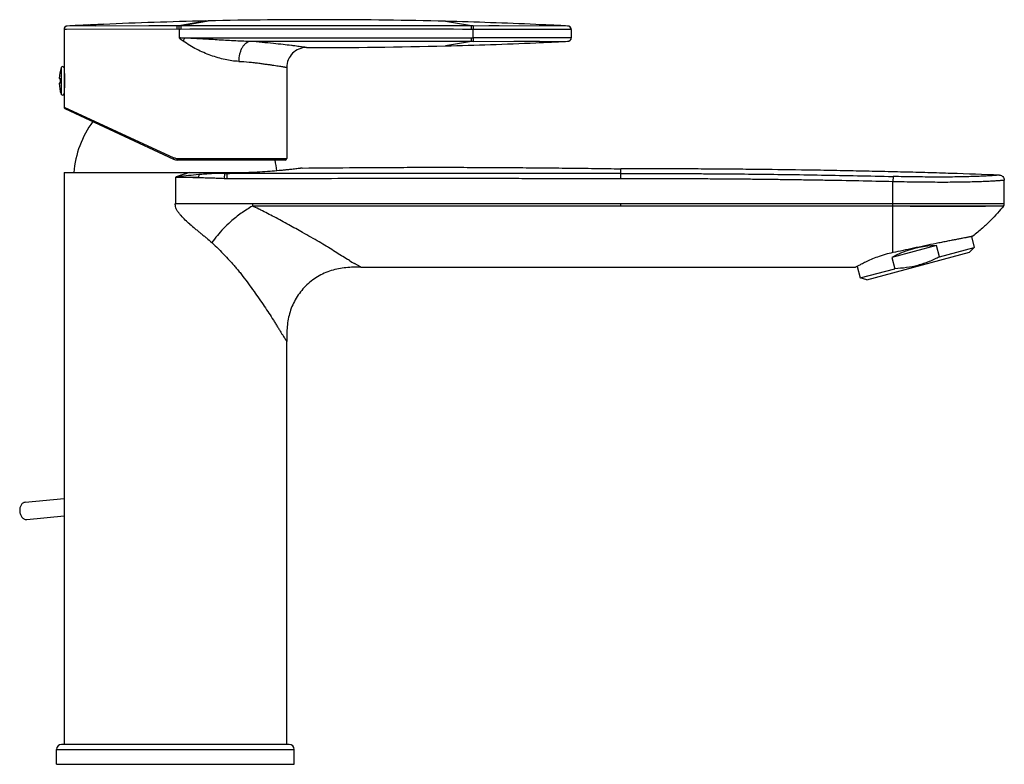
# Model space of a CAD drawing. Header units: millimetres. Extents: x 160 to 479, y 58 to 452.
# Tile 5 of 5: x 280 to 479, y 301 to 452. Entities that reach past the tile are written whole.
import ezdxf

# ---------------------------------------------------------------- set-up
doc = ezdxf.new("R2010")
doc.units = ezdxf.units.MM
doc.header["$LTSCALE"] = 30.734
doc.layers.get('0').update_dxf_attribs({"linetype": 'CONTINUOUS'})

msp = doc.modelspace()

# ---------------------------------------------------------------- linework, layer by layer
at = {"color": 9, "linetype": 'CONTINUOUS'}
for p, q in [((312.16, 449.79), (288.54, 449.76)), ((289.03, 449.76), (288.54, 449.76)), ((311.39, 450.48), (289.2, 450.45)), ((305.68, 450.47), (295, 450.46)), ((311.39, 450.48), (305.68, 450.47)), ((311.39, 450.48), (317.04, 451.48)), ((311.77, 450.48), (311.39, 450.48)), ((312.14, 450.48), (311.77, 450.48)), ((311.79, 449.79), (311.79, 448.06)), ((312.14, 450.48), (317.65, 451.49)), ((370.88, 450.48), (365.63, 451.4)), ((371.21, 450.48), (370.88, 450.48)), ((390.37, 450.45), (371.21, 450.48)), ((371.23, 448.06), (371.23, 449.78)), ((391.01, 449.76), (371.23, 449.78)), ((382.74, 449.76), (371.23, 449.78)), ((376.48, 450.47), (374.39, 450.47)), ((390.29, 450.45), (376.48, 450.47)), ((391.04, 449.76), (391.01, 449.76)), ((391.04, 448.09), (371.23, 448.06)), ((391.04, 448.09), (391.01, 448.09)), ((370.88, 447.36), (365.63, 446.44)), ((371.21, 447.36), (370.88, 447.36)), ((371.21, 447.36), (390.3, 447.39)), ((371.21, 447.36), (379.43, 447.38)), ((379.43, 447.38), (384.59, 447.38)), ((390.34, 447.39), (390.37, 447.39)), ((390.34, 447.39), (390.35, 447.39)), ((390.37, 447.39), (390.37, 447.39)), ((287.95, 442.07), (287.95, 436.7)), ((288.54, 434.07), (310.76, 423.84)), ((311.49, 423.68), (333.54, 423.68)), ((315.74, 419.85), (311.04, 419.84)), ((311.04, 419.84), (311.04, 414.57)), ((315.76, 420.43), (315.74, 419.85)), ((320.96, 420.66), (320.92, 419.67)), ((321.41, 420.66), (321.41, 419.66)), ((401.04, 419.66), (401.04, 421.61)), ((456.06, 420.06), (456.04, 419.06)), ((456.04, 414.08), (456.04, 419.06)), ((311.04, 414.57), (318.82, 414.57)), ((326.6, 414.57), (326.6, 414.08)), ((326.6, 414.57), (478.54, 414.57)), ((478.37, 414.08), (326.6, 414.08)), ((401.04, 414.08), (401.04, 414.57)), ((459.51, 414.08), (474.76, 414.08)), ((474.24, 414.57), (477.77, 414.57)), ((478.34, 414.08), (478.37, 414.08)), ((348.44, 401.78), (347.22, 402.48)), ((348.54, 401.73), (348.44, 401.78)), ((287.04, 304.29), (335.04, 304.29))]:
    msp.add_line(p, q, dxfattribs=at)
at = {"color": 7, "linetype": 'CONTINUOUS'}
for p, q in [((288.54, 449.76), (288.54, 434.07)), ((288.54, 449.76), (288.54, 449.76)), ((288.58, 449.98), (288.57, 449.97)), ((288.64, 450.12), (288.63, 450.1)), ((289.13, 450.45), (289.12, 450.44)), ((293.49, 450.66), (289.2, 450.45)), ((296.53, 450.8), (292.99, 450.64)), ((317.04, 451.48), (317.65, 451.49)), ((387.01, 450.62), (383.85, 450.76)), ((390.37, 450.45), (387.01, 450.62)), ((390.46, 450.44), (390.45, 450.45)), ((390.59, 450.41), (390.58, 450.41)), ((390.61, 450.4), (390.59, 450.41)), ((390.62, 450.4), (390.61, 450.4)), ((390.63, 450.39), (390.62, 450.4)), ((390.67, 450.37), (390.66, 450.38)), ((390.71, 450.35), (390.7, 450.36)), ((391.03, 449.83), (391.03, 449.85)), ((391.04, 449.78), (391.04, 449.79)), ((391.04, 449.77), (391.04, 449.79)), ((391.04, 449.76), (391.04, 449.78)), ((391.04, 449.76), (391.04, 449.77)), ((391.04, 449.76), (391.04, 448.09)), ((383.85, 447.08), (387.01, 447.22)), ((387.01, 447.22), (390.38, 447.39)), ((390.3, 447.39), (390.34, 447.39)), ((333.54, 442.11), (333.54, 423.68)), ((287.55, 439.88), (287.84, 439.88)), ((287.84, 438.89), (287.84, 439.88)), ((287.84, 438.88), (287.55, 438.88)), ((288.54, 437.1), (288.54, 437.06)), ((288.71, 433.8), (310.64, 423.57)), ((333.24, 423.38), (311.48, 423.38)), ((358.6, 421.91), (358.67, 421.91)), ((288.54, 420.83), (288.54, 305.29)), ((288.54, 420.83), (325.88, 420.83)), ((478.54, 414.56), (478.54, 419.34)), ((478.37, 414.08), (478.39, 414.11)), ((478.37, 414.08), (478.38, 414.1)), ((478.38, 414.1), (478.43, 414.16)), ((478.5, 414.3), (478.52, 414.37)), ((478.52, 414.37), (478.53, 414.45)), ((478.53, 414.45), (478.54, 414.53)), ((478.54, 414.53), (478.54, 414.56)), ((471.88, 407.92), (472.47, 405.73)), ((464.87, 406.09), (455.81, 403.66)), ((465.47, 403.85), (464.87, 406.09)), ((450.73, 399.2), (471.5, 404.76)), ((465.47, 403.85), (472.47, 405.73)), ((471.5, 404.76), (472.47, 405.73)), ((455.81, 403.66), (456.41, 401.42)), ((348.54, 401.73), (448.5, 401.73)), ((448.79, 401.88), (449.41, 399.55)), ((449.41, 399.55), (456.41, 401.42)), ((450.73, 399.2), (449.41, 399.55)), ((333.54, 305.29), (333.54, 386.73)), ((280.67, 354.23), (288.54, 354.98)), ((280.92, 350.74), (281, 350.75)), ((281, 350.75), (288.54, 351.47)), ((334.04, 305.29), (288.04, 305.29)), ((287.04, 301.29), (287.04, 304.29)), ((335.04, 301.29), (335.04, 304.29)), ((287.04, 301.29), (335.04, 301.29))]:
    msp.add_line(p, q, dxfattribs=at)
for points in [[(288.57, 449.97), (288.57, 449.95), (288.56, 449.93), (288.56, 449.92), (288.55, 449.9), (288.55, 449.88), (288.55, 449.86), (288.54, 449.84)], [(288.57, 449.95), (288.56, 449.94), (288.56, 449.92), (288.55, 449.91), (288.55, 449.89), (288.55, 449.87), (288.55, 449.86), (288.54, 449.84), (288.54, 449.83)], [(288.54, 449.83), (288.54, 449.81), (288.54, 449.79), (288.54, 449.77)], [(288.54, 449.79), (288.54, 449.77), (288.54, 449.76)], [(288.71, 450.22), (288.7, 450.21), (288.69, 450.19), (288.68, 450.18), (288.67, 450.17), (288.67, 450.16), (288.66, 450.14), (288.65, 450.13), (288.64, 450.12), (288.63, 450.1), (288.62, 450.09), (288.62, 450.08), (288.61, 450.06), (288.6, 450.05), (288.59, 450.03), (288.59, 450.01), (288.58, 450), (288.58, 449.98)], [(288.62, 450.08), (288.61, 450.07), (288.6, 450.05), (288.6, 450.04), (288.59, 450.02), (288.59, 450.01), (288.58, 450)], [(288.69, 450.2), (288.69, 450.19), (288.68, 450.17), (288.67, 450.16), (288.66, 450.15), (288.65, 450.14), (288.65, 450.13)], [(288.73, 450.24), (288.72, 450.23), (288.71, 450.22)], [(288.83, 450.32), (288.82, 450.31), (288.8, 450.31), (288.79, 450.3), (288.78, 450.29), (288.77, 450.28), (288.76, 450.27), (288.75, 450.26), (288.74, 450.25), (288.73, 450.24)], [(288.8, 450.3), (288.79, 450.29), (288.78, 450.28), (288.77, 450.27), (288.76, 450.26), (288.75, 450.26), (288.74, 450.25)], [(288.86, 450.34), (288.85, 450.34), (288.84, 450.33), (288.83, 450.32)], [(289, 450.41), (288.99, 450.41), (288.98, 450.41), (288.97, 450.4), (288.96, 450.4), (288.95, 450.39), (288.93, 450.39), (288.92, 450.38), (288.91, 450.38), (288.9, 450.37), (288.89, 450.36), (288.88, 450.36), (288.87, 450.35), (288.86, 450.34)], [(289, 450.41), (288.99, 450.41), (288.98, 450.41), (288.97, 450.4), (288.96, 450.4), (288.95, 450.39), (288.94, 450.39), (288.93, 450.38), (288.92, 450.38), (288.91, 450.37), (288.9, 450.37), (288.89, 450.36), (288.88, 450.36), (288.87, 450.35)], [(289.02, 450.42), (289.01, 450.42), (289, 450.41)], [(289.12, 450.44), (289.11, 450.44), (289.1, 450.44), (289.08, 450.44), (289.07, 450.44), (289.06, 450.43), (289.05, 450.43), (289.04, 450.43), (289.03, 450.42), (289.02, 450.42), (289.01, 450.42)], [(289.17, 450.45), (289.16, 450.45), (289.15, 450.45), (289.14, 450.45), (289.13, 450.45)], [(289.2, 450.45), (289.19, 450.45), (289.18, 450.45), (289.18, 450.45), (289.17, 450.45)], [(390.45, 450.45), (390.44, 450.45), (390.43, 450.45), (390.41, 450.45), (390.4, 450.45), (390.39, 450.45), (390.38, 450.45), (390.37, 450.45)], [(390.49, 450.44), (390.47, 450.44), (390.46, 450.44)], [(390.51, 450.43), (390.5, 450.44), (390.49, 450.44)], [(390.58, 450.41), (390.56, 450.42), (390.55, 450.42), (390.54, 450.43), (390.52, 450.43), (390.51, 450.43)], [(390.66, 450.38), (390.65, 450.38), (390.63, 450.39)], [(390.7, 450.36), (390.69, 450.36), (390.67, 450.37)], [(391.02, 449.9), (391.02, 449.92), (391.01, 449.94), (391.01, 449.96), (391, 449.97), (391, 449.99), (390.99, 450.01), (390.98, 450.03), (390.98, 450.04), (390.97, 450.06), (390.96, 450.07), (390.95, 450.09), (390.94, 450.11), (390.93, 450.12), (390.93, 450.14), (390.92, 450.15), (390.91, 450.17), (390.9, 450.18), (390.88, 450.19), (390.87, 450.21), (390.86, 450.22), (390.85, 450.23), (390.84, 450.24), (390.83, 450.26), (390.82, 450.27), (390.8, 450.28), (390.79, 450.29), (390.78, 450.3), (390.77, 450.31), (390.75, 450.32), (390.74, 450.33), (390.73, 450.34), (390.71, 450.35)], [(391.03, 449.85), (391.03, 449.86), (391.03, 449.88), (391.02, 449.9)], [(391.04, 449.79), (391.04, 449.81), (391.03, 449.83)], [(390.46, 447.4), (390.47, 447.4), (390.48, 447.4), (390.49, 447.4), (390.5, 447.4), (390.51, 447.41), (390.52, 447.41), (390.54, 447.41), (390.55, 447.42), (390.56, 447.42), (390.57, 447.43), (390.59, 447.43), (390.6, 447.44), (390.61, 447.44), (390.62, 447.45), (390.64, 447.45), (390.65, 447.46), (390.66, 447.46), (390.67, 447.47), (390.69, 447.48), (390.7, 447.49), (390.71, 447.49), (390.73, 447.5), (390.74, 447.51), (390.75, 447.52), (390.76, 447.53), (390.78, 447.54), (390.79, 447.55), (390.8, 447.56), (390.82, 447.57), (390.83, 447.59), (390.84, 447.6), (390.85, 447.61), (390.87, 447.63), (390.88, 447.64), (390.89, 447.65), (390.9, 447.67), (390.91, 447.69), (390.92, 447.7), (390.93, 447.72), (390.95, 447.74), (390.96, 447.76), (390.97, 447.77), (390.97, 447.79), (390.98, 447.81), (390.99, 447.83), (391, 447.86), (391.01, 447.88), (391.01, 447.9), (391.02, 447.92), (391.02, 447.95), (391.03, 447.97), (391.03, 447.99), (391.04, 448.02), (391.04, 448.04), (391.04, 448.07), (391.04, 448.09)], [(390.38, 447.39), (390.38, 447.39), (390.39, 447.39), (390.4, 447.39), (390.41, 447.39), (390.42, 447.39), (390.43, 447.39), (390.44, 447.39), (390.46, 447.4)], [(288.54, 434.07), (288.54, 434.05), (288.54, 434.01), (288.55, 433.97), (288.57, 433.93), (288.59, 433.9), (288.61, 433.87), (288.64, 433.84), (288.68, 433.82), (288.71, 433.8)], [(478.43, 414.16), (478.47, 414.23), (478.5, 414.3)]]:
    msp.add_lwpolyline(points, dxfattribs=at)
at = {"color": 9, "linetype": 'CONTINUOUS'}
for points in [[(289.21, 450.45), (289.21, 450.45), (289.2, 450.45), (289.21, 450.45), (289.2, 450.45)], [(390.37, 450.45), (390.37, 450.45), (390.37, 450.45), (390.37, 450.45), (390.36, 450.45)], [(390.36, 447.39), (390.36, 447.39), (390.37, 447.39), (390.37, 447.39), (390.37, 447.39)], [(321.41, 420.66), (321.41, 420.65), (321.41, 420.63)]]:
    msp.add_lwpolyline(points, dxfattribs=at)
at = {"color": 7, "linetype": 'CONTINUOUS'}
for centre, radius, start, end in [((339.79, -548.3), 1000.04, 88.51931, 91.26861), ((289.24, 449.76), 0.699, 92.9242, 179.3887), ((339.79, -548.23), 999.97, 92.65383, 92.89956), ((339.79, -548.27), 1000, 92.47954, 92.65383), ((339.79, -548.3), 1000.03, 91.30365, 92.47953), ((339.79, -548.29), 1000.03, 87.47477, 88.51924), ((339.79, -548.27), 1000, 87.31885, 87.47474), ((339.79, -548.24), 999.98, 87.10043, 87.31885), ((390.34, 449.76), 0.699, 1.6597, 87.0758), ((390.34, 448.09), 0.7, 272.908, 359.9771), ((337.54, 442.11), 4, 89.8716, 180), ((339.79, 1446.17), 1000.06, 269.87162, 271.48067), ((339.79, 1446.13), 1000.03, 271.48076, 272.52523), ((339.79, 1446.11), 1000, 272.52526, 272.68116), ((339.79, 1446.08), 999.98, 272.68116, 272.8975), ((296.54, 439.38), 9, 162.6114, 176.8153), ((288.24, 441.98), 0.3, 0, 162.6114), ((296.54, 439.38), 9, 183.1847, 197.1392), ((296.53, 439.38), 9, 197.139, 197.3885), ((288.24, 436.78), 0.3, 197.3886, 360), ((310.48, 419.33), 20, 143.7173, 175.6803), ((311.48, 425.38), 2, 245, 270), ((311.6, 419.33), 20, 5.3627, 11.7061), ((333.24, 423.68), 0.3, 270, 360), ((288.04, 304.29), 1, 90, 180), ((334.04, 304.29), 1, 0, 90)]:
    msp.add_arc(centre, radius, start, end, dxfattribs=at)
at = {"color": 9, "linetype": 'CONTINUOUS'}
for centre, radius, start, end in [((340.66, -29162.48), 29612.28, 89.941495, 90.055152), ((303.2, 224.77), 223.45, 87.5029, 87.7962), ((340.69, 30001.52), 29553.48, 269.943975, 270.058564), ((322.67, 461.16), 17.03, 230.3251, 233.794), ((323.06, 441.99), 11.78, 149.2487, 152.5182), ((311.49, 425.43), 1.74, 245.3062, 255.0682), ((311.49, 425.44), 1.75, 255.109, 269.9721), ((321.21, 440.24), 19.58, 269.268, 270.596), ((316.18, 606.81), 186.22, 271.6118, 272.9548), ((321.4, 433.51), 13.85, 268.0202, 270.0386), ((279.17, 313.63), 111.09, 62.1831, 63.7451), ((336.68, 394.56), 21.86, 131.5284, 136.8155), ((426.32, 540.71), 159.26, 239.7955, 240.2216)]:
    msp.add_arc(centre, radius, start, end, dxfattribs=at)
at = {"color": 7, "linetype": 'CONTINUOUS'}
msp.add_ellipse((461.98, 398.76), major_axis=(11.53, 3.09), ratio=0.57735, start_param=7.450156, end_param=8.257808, dxfattribs=at)
at = {"color": 9, "linetype": 'CONTINUOUS'}
for points, knots in [([(311.4, 449.79), (311.4, 449.87), (311.4, 450.02), (311.39, 450.21), (311.39, 450.34), (311.39, 450.41), (311.39, 450.45), (311.39, 450.47), (311.39, 450.48)], [0, 0, 0, 0, 0.350356, 0.676193, 0.805771, 0.904376, 0.968596, 1, 1, 1, 1]), ([(311.79, 449.79), (311.79, 449.87), (311.79, 449.99), (311.79, 450.15), (311.79, 450.25), (311.78, 450.34), (311.78, 450.41), (311.78, 450.45), (311.77, 450.48), (311.77, 450.48)], [0, 0, 0, 0, 0.349751, 0.520409, 0.675202, 0.804753, 0.903481, 0.968005, 1, 1, 1, 1]), ([(370.88, 450.48), (361.09, 450.49), (341.51, 450.5), (321.93, 450.49), (312.14, 450.48)], [0, 0, 0, 0, 0.499991, 1, 1, 1, 1]), ([(312.14, 450.48), (312.14, 450.48), (312.14, 450.45), (312.15, 450.41), (312.15, 450.34), (312.15, 450.25), (312.16, 450.15), (312.16, 449.99), (312.16, 449.87), (312.16, 449.79)], [0, 0, 0, 0, 0.032218, 0.096947, 0.195819, 0.325428, 0.480171, 0.650688, 1, 1, 1, 1]), ([(370.9, 449.78), (370.9, 449.87), (370.9, 449.99), (370.9, 450.15), (370.89, 450.25), (370.89, 450.34), (370.89, 450.4), (370.88, 450.45), (370.88, 450.47), (370.88, 450.48)], [0, 0, 0, 0, 0.362143, 0.527749, 0.675487, 0.800294, 0.897957, 0.965237, 1, 1, 1, 1]), ([(371.21, 450.48), (371.21, 450.47), (371.21, 450.45), (371.22, 450.4), (371.22, 450.34), (371.22, 450.25), (371.23, 450.15), (371.23, 449.99), (371.23, 449.87), (371.23, 449.78)], [0, 0, 0, 0, 0.034495, 0.101598, 0.199184, 0.324006, 0.471831, 0.637572, 1, 1, 1, 1]), ([(326.13, 447.35), (325.03, 447.36), (322.81, 447.44), (319.5, 447.65), (316.2, 447.85), (314.02, 447.96), (312.93, 448.01)], [0, 0, 0, 0, 0.25059, 0.503423, 0.754257, 1, 1, 1, 1]), ([(370.88, 447.36), (370.88, 447.37), (370.88, 447.39), (370.89, 447.44), (370.89, 447.5), (370.89, 447.59), (370.9, 447.69), (370.9, 447.85), (370.9, 447.97), (370.9, 448.06)], [0, 0, 0, 0, 0.034768, 0.102051, 0.199716, 0.324523, 0.47226, 0.637864, 1, 1, 1, 1]), ([(371.23, 448.06), (371.23, 447.97), (371.23, 447.85), (371.23, 447.69), (371.22, 447.59), (371.22, 447.51), (371.22, 447.44), (371.21, 447.39), (371.21, 447.37), (371.21, 447.36)], [0, 0, 0, 0, 0.362427, 0.528168, 0.675994, 0.800816, 0.898402, 0.965505, 1, 1, 1, 1]), ([(323.84, 443.32), (323.38, 443.33), (322.46, 443.41), (321.06, 443.67), (319.64, 444.04), (318.2, 444.51), (316.75, 445.07), (314.84, 445.96), (313.47, 446.79), (312.61, 447.42)], [0, 0, 0, 0, 0.112263, 0.229671, 0.351489, 0.476928, 0.605219, 0.735631, 1, 1, 1, 1]), ([(326.13, 447.35), (325.98, 447.33), (325.66, 447.23), (325.23, 446.95), (324.83, 446.55), (324.49, 446.04), (324.21, 445.44), (323.93, 444.54), (323.84, 443.81), (323.84, 443.32)], [0, 0, 0, 0, 0.094612, 0.196385, 0.308019, 0.430387, 0.56288, 0.703792, 1, 1, 1, 1]), ([(370.88, 447.36), (363.42, 447.35), (348.51, 447.35), (333.59, 447.35), (326.13, 447.35)], [0, 0, 0, 0, 0.499993, 1, 1, 1, 1]), ([(337.55, 446.11), (337.55, 446.11), (337.52, 446.11), (337.5, 446.12), (337.43, 446.13), (337.35, 446.14), (337.23, 446.15), (337.04, 446.18), (336.74, 446.22), (336.3, 446.28), (335.77, 446.35), (335.16, 446.43), (334.16, 446.56), (332.72, 446.73), (330.75, 446.94), (328.52, 447.15), (326.95, 447.28), (326.13, 447.35)], [0, 0, 0, 0, 0.00095, 0.004189, 0.009634, 0.017219, 0.026923, 0.038738, 0.068659, 0.106845, 0.153156, 0.207443, 0.26938, 0.41482, 0.588207, 0.785739, 1, 1, 1, 1]), ([(323.84, 443.32), (324.55, 443.3), (325.59, 443.23), (326.93, 443.08), (327.86, 442.96), (328.72, 442.84), (329.53, 442.73), (330.26, 442.63), (330.93, 442.53), (331.52, 442.44), (332.04, 442.36), (332.43, 442.29), (332.7, 442.25), (332.87, 442.22), (333.03, 442.2), (333.16, 442.17), (333.27, 442.15), (333.36, 442.14), (333.41, 442.13), (333.44, 442.13), (333.47, 442.12), (333.5, 442.12), (333.51, 442.11), (333.53, 442.11), (333.53, 442.11), (333.54, 442.11), (333.54, 442.11), (333.54, 442.11), (333.54, 442.11)], [0, 0, 0, 0, 0.21806, 0.319414, 0.415033, 0.504462, 0.587335, 0.663403, 0.732368, 0.793927, 0.847843, 0.893896, 0.913905, 0.931866, 0.947754, 0.961555, 0.973261, 0.98286, 0.986867, 0.990344, 0.993289, 0.995702, 0.99758, 0.998924, 0.999394, 0.999731, 0.999933, 1, 1, 1, 1]), ([(310.64, 423.57), (310.64, 423.57), (310.64, 423.57), (310.64, 423.58), (310.64, 423.58), (310.64, 423.59), (310.65, 423.6), (310.66, 423.62), (310.67, 423.66), (310.69, 423.7), (310.72, 423.76), (310.74, 423.81), (310.76, 423.84)], [0, 0, 0, 0, 0.004232, 0.016981, 0.038876, 0.070494, 0.112212, 0.163624, 0.293138, 0.452958, 0.631878, 1, 1, 1, 1]), ([(311.49, 423.68), (311.49, 423.65), (311.49, 423.59), (311.49, 423.52), (311.49, 423.48), (311.49, 423.44), (311.48, 423.41), (311.48, 423.4), (311.48, 423.39), (311.48, 423.39), (311.48, 423.38), (311.48, 423.38)], [0, 0, 0, 0, 0.367736, 0.546652, 0.706509, 0.836041, 0.929172, 0.960795, 0.982711, 0.995525, 1, 1, 1, 1]), ([(313.86, 420.83), (313.62, 420.76), (313.26, 420.65), (312.79, 420.5), (312.49, 420.4), (312.25, 420.32), (312.08, 420.26), (311.9, 420.2), (311.72, 420.13), (311.58, 420.08), (311.46, 420.04), (311.37, 420.02), (311.28, 419.99), (311.19, 419.95), (311.11, 419.9), (311.06, 419.86), (311.04, 419.84)], [0, 0, 0, 0, 0.249188, 0.374055, 0.499062, 0.561609, 0.624181, 0.686772, 0.749385, 0.811991, 0.843303, 0.874691, 0.905988, 0.937272, 0.968689, 1, 1, 1, 1]), ([(311.04, 419.84), (311.09, 419.86), (311.2, 419.88), (311.35, 419.92), (311.51, 419.96), (311.62, 419.98), (311.67, 419.99)], [0, 0, 0, 0, 0.249998, 0.500019, 0.749971, 1, 1, 1, 1]), ([(315.76, 420.43), (315.08, 420.37), (313.71, 420.23), (312.35, 420.08), (311.67, 419.99)], [0, 0, 0, 0, 0.499908, 1, 1, 1, 1]), ([(311.67, 419.99), (312.01, 419.97), (312.86, 419.93), (314.22, 419.89), (315.24, 419.86), (315.74, 419.85)], [0, 0, 0, 0, 0.25, 0.624999, 1, 1, 1, 1]), ([(315.74, 419.85), (316.18, 419.84), (317.05, 419.81), (318.34, 419.78), (319.42, 419.74), (320.27, 419.7), (320.71, 419.68), (320.92, 419.67)], [0, 0, 0, 0, 0.251955, 0.502608, 0.7497, 0.873698, 1, 1, 1, 1]), ([(320.96, 420.66), (320.74, 420.66), (320.31, 420.67), (319.45, 420.66), (318.37, 420.62), (317.07, 420.54), (316.2, 420.47), (315.76, 420.43)], [0, 0, 0, 0, 0.123721, 0.247861, 0.495851, 0.74719, 1, 1, 1, 1]), ([(320.74, 420.83), (320.75, 420.81), (320.82, 420.74), (320.89, 420.68), (320.96, 420.66)], [0, 0, 0, 0, 0.289663, 1, 1, 1, 1]), ([(401.04, 420.66), (397.71, 420.67), (391.05, 420.67), (382.74, 420.68), (376.1, 420.68), (371.13, 420.69), (366.18, 420.69), (361.24, 420.69), (356.3, 420.69), (349.66, 420.68), (341.36, 420.68), (331.39, 420.67), (324.74, 420.66), (321.41, 420.66)], [0, 0, 0, 0, 0.125487, 0.250667, 0.313184, 0.375665, 0.438143, 0.499496, 0.561919, 0.624392, 0.749464, 0.874784, 1, 1, 1, 1]), ([(401.04, 420.66), (402.21, 420.66), (404.45, 420.66), (407.71, 420.66), (410.84, 420.66), (414.02, 420.65), (417.37, 420.63), (421.97, 420.59), (427.7, 420.55), (434.61, 420.47), (441.67, 420.36), (448.86, 420.22), (453.67, 420.11), (456.06, 420.06)], [0, 0, 0, 0, 0.063629, 0.12239, 0.177585, 0.234238, 0.295928, 0.360359, 0.484974, 0.607942, 0.737432, 0.869725, 1, 1, 1, 1]), ([(477.57, 420.34), (477.57, 420.34), (477.57, 420.34), (477.57, 420.34), (477.56, 420.34), (477.55, 420.34), (477.54, 420.34), (477.52, 420.33), (477.48, 420.33), (477.44, 420.33), (477.38, 420.32), (477.31, 420.31), (477.19, 420.3), (477.02, 420.29), (476.78, 420.27), (476.5, 420.25), (476.16, 420.23), (475.78, 420.2), (475.35, 420.17), (474.88, 420.15), (474.14, 420.11), (473.11, 420.06), (471.73, 420.02), (470.18, 419.98), (468.46, 419.95), (466.6, 419.94), (464.62, 419.94), (462.55, 419.95), (459.69, 419.98), (457.52, 420.02), (456.06, 420.06)], [0, 0, 0, 0, 0.00006, 0.000242, 0.000545, 0.000971, 0.00152, 0.002192, 0.003909, 0.006128, 0.008852, 0.012087, 0.015838, 0.024904, 0.036088, 0.049429, 0.064964, 0.082711, 0.102679, 0.124876, 0.149309, 0.204891, 0.269153, 0.341588, 0.421618, 0.508316, 0.600633, 0.697431, 0.797358, 1, 1, 1, 1]), ([(321.41, 419.66), (324.74, 419.67), (331.39, 419.68), (341.36, 419.68), (349.66, 419.69), (356.29, 419.69), (361.24, 419.69), (366.18, 419.69), (371.13, 419.69), (376.1, 419.69), (382.74, 419.68), (391.05, 419.68), (397.71, 419.67), (401.04, 419.67)], [0, 0, 0, 0, 0.125217, 0.250538, 0.375614, 0.438083, 0.5005, 0.561857, 0.624327, 0.686807, 0.749329, 0.874506, 1, 1, 1, 1]), ([(401.04, 419.66), (402.18, 419.66), (404.48, 419.66), (407.91, 419.66), (411.35, 419.66), (414.79, 419.64), (418.23, 419.62), (421.66, 419.6), (425.1, 419.57), (428.54, 419.54), (431.98, 419.5), (435.42, 419.45), (438.85, 419.4), (443.44, 419.33), (449.16, 419.22), (453.75, 419.12), (456.04, 419.06)], [0, 0, 0, 0, 0.0625, 0.125, 0.1875, 0.25, 0.3125, 0.375, 0.4375, 0.5, 0.5625, 0.625, 0.6875, 0.75, 0.875, 1, 1, 1, 1]), ([(456.04, 419.06), (457.56, 419.03), (459.83, 418.98), (462.82, 418.95), (464.99, 418.94), (467.06, 418.94), (469, 418.95), (470.8, 418.98), (472.42, 419.02), (473.87, 419.06), (474.95, 419.11), (475.72, 419.15), (476.21, 419.18), (476.66, 419.2), (477.06, 419.23), (477.41, 419.25), (477.71, 419.27), (477.96, 419.29), (478.14, 419.31), (478.26, 419.32), (478.34, 419.32), (478.4, 419.33), (478.45, 419.33), (478.48, 419.33), (478.5, 419.34), (478.52, 419.34), (478.53, 419.34), (478.53, 419.34), (478.54, 419.34), (478.54, 419.34), (478.54, 419.34)], [0, 0, 0, 0, 0.202598, 0.302492, 0.399257, 0.491545, 0.578226, 0.658253, 0.7307, 0.794983, 0.850592, 0.875038, 0.897248, 0.91723, 0.934989, 0.950535, 0.963885, 0.975078, 0.984151, 0.987904, 0.991141, 0.993868, 0.996088, 0.997807, 0.998479, 0.999028, 0.999454, 0.999758, 0.99994, 1, 1, 1, 1]), ([(311.04, 414.29), (311.04, 414.32), (311.03, 414.36), (311.03, 414.43), (311.03, 414.5), (311.04, 414.55), (311.04, 414.57)], [0, 0, 0, 0, 0.24994, 0.500247, 0.749907, 1, 1, 1, 1]), ([(313.95, 410.43), (313.64, 410.7), (313.03, 411.25), (312.31, 411.99), (311.78, 412.62), (311.42, 413.13), (311.14, 413.68), (311.04, 414.09), (311.04, 414.29)], [0, 0, 0, 0, 0.24963, 0.499745, 0.624928, 0.750122, 0.875244, 1, 1, 1, 1]), ([(318.82, 414.57), (319.47, 414.57), (320.44, 414.57), (321.73, 414.57), (322.71, 414.57), (323.68, 414.57), (324.97, 414.57), (325.95, 414.57), (326.6, 414.57)], [0, 0, 0, 0, 0.25, 0.375, 0.5, 0.625, 0.75, 1, 1, 1, 1]), ([(326.6, 414.08), (326.22, 413.84), (325.46, 413.37), (323.95, 412.37), (322.87, 411.53), (322.19, 410.92)], [0, 0, 0, 0, 0.245389, 0.49336, 1, 1, 1, 1]), ([(328.31, 413.26), (328.17, 413.33), (327.6, 413.61), (327.03, 413.88), (326.6, 414.08)], [0, 0, 0, 0, 0.24909, 1, 1, 1, 1]), ([(456.04, 404.67), (456.04, 406.04), (456.04, 409.18), (456.04, 412.31), (456.04, 414.08)], [0, 0, 0, 0, 0.437117, 1, 1, 1, 1]), ([(336.75, 408.74), (335.82, 409.26), (333.91, 410.32), (332, 411.37), (331.01, 411.89)], [0, 0, 0, 0, 0.489107, 1, 1, 1, 1]), ([(313.95, 410.43), (314.32, 410.11), (314.88, 409.64), (315.63, 409.02), (316.2, 408.56), (316.76, 408.1), (317.51, 407.49), (318.05, 407.01), (318.41, 406.7)], [0, 0, 0, 0, 0.252515, 0.378253, 0.503551, 0.628387, 0.752749, 1, 1, 1, 1]), ([(320.74, 409.52), (320.32, 409.07), (319.52, 408.15), (318.78, 407.18), (318.41, 406.7)], [0, 0, 0, 0, 0.499159, 1, 1, 1, 1]), ([(340.09, 406.84), (339.54, 407.15), (338.43, 407.79), (337.31, 408.42), (336.75, 408.74)], [0, 0, 0, 0, 0.491819, 1, 1, 1, 1]), ([(318.41, 406.7), (319.3, 405.86), (320.62, 404.57), (322.09, 403), (322.91, 402.08), (323.51, 401.36), (324.11, 400.63), (324.88, 399.63), (325.83, 398.37), (326.93, 396.85), (327.98, 395.35), (328.99, 393.88), (329.94, 392.45), (330.69, 391.28), (331.26, 390.37), (331.67, 389.71), (332.06, 389.08), (332.41, 388.51), (332.73, 388), (332.97, 387.62), (333.14, 387.36), (333.24, 387.19), (333.33, 387.05), (333.4, 386.94), (333.45, 386.86), (333.49, 386.81), (333.5, 386.78), (333.52, 386.76), (333.53, 386.74), (333.54, 386.73), (333.54, 386.73), (333.54, 386.73)], [0, 0, 0, 0, 0.146324, 0.219732, 0.256695, 0.293949, 0.331439, 0.369061, 0.444365, 0.519212, 0.592749, 0.663829, 0.731804, 0.797457, 0.829547, 0.860573, 0.889952, 0.917059, 0.941246, 0.961854, 0.970645, 0.97835, 0.984923, 0.990333, 0.994554, 0.996211, 0.997566, 0.998622, 0.999378, 0.999837, 1, 1, 1, 1]), ([(341.99, 405.69), (341.84, 405.79), (341.21, 406.18), (340.57, 406.56), (340.09, 406.84)], [0, 0, 0, 0, 0.244261, 1, 1, 1, 1]), ([(344.58, 404.05), (344.16, 404.31), (343.3, 404.86), (342.44, 405.42), (341.99, 405.69)], [0, 0, 0, 0, 0.485089, 1, 1, 1, 1]), ([(346.2, 403.07), (346.07, 403.15), (345.53, 403.47), (344.99, 403.79), (344.58, 404.05)], [0, 0, 0, 0, 0.236214, 1, 1, 1, 1])]:
    msp.add_open_spline(points, degree=3, knots=knots, dxfattribs=at)
for points in [[(371.23, 449.78), (371.12, 449.78), (371.01, 449.78), (370.9, 449.78)], [(370.9, 448.06), (371.01, 448.06), (371.12, 448.06), (371.23, 448.06)]]:
    msp.add_open_spline(points, degree=3, dxfattribs=at)
at = {"color": 7, "linetype": 'CONTINUOUS'}
for points, knots in [([(288.54, 441.71), (288.54, 441.66), (288.55, 441.53), (288.57, 441.31), (288.6, 440.93), (288.63, 440.35), (288.66, 439.33), (288.63, 438.23), (288.57, 437.4), (288.54, 437.1)], [0, 0, 0, 0, 0.038512, 0.082838, 0.140531, 0.287383, 0.460872, 0.802031, 1, 1, 1, 1]), ([(336.63, 421.76), (340.29, 421.8), (345.77, 421.84), (353.09, 421.89), (356.76, 421.9), (358.6, 421.91)], [0, 0, 0, 0, 0.499195, 0.749444, 1, 1, 1, 1]), ([(358.67, 421.91), (360.45, 421.91), (363.99, 421.91), (369.31, 421.91), (374.62, 421.89), (379.92, 421.85), (385.22, 421.81), (390.51, 421.76), (395.78, 421.69), (399.29, 421.64), (401.04, 421.61)], [0, 0, 0, 0, 0.125477, 0.25095, 0.376357, 0.501602, 0.626659, 0.751465, 0.875934, 1, 1, 1, 1]), ([(336.63, 421.76), (336.63, 421.76), (336.63, 421.76), (336.62, 421.75), (336.6, 421.75), (336.58, 421.75), (336.55, 421.74), (336.5, 421.74), (336.42, 421.73), (336.31, 421.71), (336.17, 421.69), (336.01, 421.67), (335.75, 421.64), (335.37, 421.59), (334.84, 421.53), (334.24, 421.46), (333.56, 421.39), (332.8, 421.31), (331.67, 421.21), (330.1, 421.08), (328.06, 420.95), (326.63, 420.87), (325.88, 420.83)], [0, 0, 0, 0, 0.000305, 0.001211, 0.002715, 0.004813, 0.007504, 0.010784, 0.019096, 0.029714, 0.042601, 0.057714, 0.075004, 0.115913, 0.164869, 0.221393, 0.285013, 0.355274, 0.431742, 0.60171, 0.791988, 1, 1, 1, 1]), ([(477.57, 420.34), (474.32, 420.45), (469.49, 420.62), (463.04, 420.82), (458.15, 420.95), (453.11, 421.07), (447.95, 421.18), (442.75, 421.28), (436.1, 421.39), (429.68, 421.47), (423.31, 421.53), (418.56, 421.56), (414.03, 421.59), (409.81, 421.6), (405.57, 421.61), (402.64, 421.61), (401.04, 421.61)], [0, 0, 0, 0, 0.1276, 0.1893, 0.253094, 0.319043, 0.386845, 0.455652, 0.522677, 0.64737, 0.707526, 0.772353, 0.833616, 0.885054, 0.937428, 1, 1, 1, 1]), ([(477.57, 420.34), (477.7, 420.33), (477.95, 420.27), (478.28, 420.05), (478.49, 419.72), (478.54, 419.47), (478.54, 419.34)], [0, 0, 0, 0, 0.250146, 0.5, 0.749854, 1, 1, 1, 1]), ([(478.37, 414.08), (477.99, 413.6), (477.15, 412.61), (475.73, 411.11), (474.07, 409.54), (472.84, 408.5), (472.19, 407.98)], [0, 0, 0, 0, 0.210622, 0.44716, 0.711326, 1, 1, 1, 1]), ([(478.39, 414.11), (478.42, 414.14), (478.46, 414.21), (478.51, 414.32), (478.54, 414.44), (478.54, 414.52), (478.54, 414.56)], [0, 0, 0, 0, 0.249935, 0.500027, 0.750129, 1, 1, 1, 1]), ([(472.19, 407.98), (472.19, 407.98), (472.19, 407.98), (472.18, 407.98), (472.18, 407.98), (472.17, 407.98), (472.15, 407.98), (472.13, 407.97), (472.1, 407.96), (472.06, 407.96), (472.01, 407.95), (471.93, 407.93), (471.82, 407.9), (471.66, 407.87), (471.48, 407.84), (471.26, 407.79), (471.02, 407.75), (470.65, 407.67), (470.13, 407.57), (469.42, 407.44), (468.63, 407.28), (467.76, 407.11), (466.81, 406.93), (465.8, 406.73), (464.36, 406.44), (462.47, 406.05), (460.95, 405.72), (460.17, 405.55)], [0, 0, 0, 0, 0.000075, 0.000302, 0.000679, 0.001206, 0.002712, 0.00482, 0.007527, 0.010833, 0.014736, 0.019233, 0.029999, 0.043108, 0.058527, 0.076218, 0.096139, 0.11824, 0.168761, 0.227284, 0.293237, 0.365979, 0.444804, 0.528953, 0.617619, 0.805071, 1, 1, 1, 1]), ([(456.04, 404.67), (454.97, 404.46), (453.47, 404.03), (451.66, 403.3), (450.58, 402.8), (449.72, 402.37), (449.05, 402.02), (448.67, 401.82), (448.5, 401.73)], [0, 0, 0, 0, 0.402268, 0.574187, 0.721503, 0.840646, 0.928303, 1, 1, 1, 1]), ([(460.17, 405.55), (459.47, 405.4), (458.09, 405.1), (456.72, 404.81), (456.04, 404.67)], [0, 0, 0, 0, 0.507735, 1, 1, 1, 1]), ([(461.08, 402.1), (460.32, 401.9), (458.77, 401.59), (457.2, 401.46), (456.41, 401.42)], [0, 0, 0, 0, 0.499966, 1, 1, 1, 1]), ([(465.47, 403.85), (464.77, 403.49), (463.34, 402.81), (461.84, 402.31), (461.08, 402.1)], [0, 0, 0, 0, 0.500035, 1, 1, 1, 1]), ([(348.54, 401.73), (348.03, 401.73), (347.02, 401.73), (345.51, 401.65), (344.01, 401.44), (342.53, 401.07), (341.1, 400.53), (339.3, 399.58), (337.26, 397.99), (335.36, 395.56), (334.31, 393.21), (333.82, 391.24), (333.62, 389.74), (333.54, 388.23), (333.54, 387.23), (333.54, 386.73)], [0, 0, 0, 0, 0.062252, 0.124481, 0.186722, 0.24906, 0.311585, 0.374377, 0.500307, 0.626449, 0.751804, 0.814102, 0.876179, 0.93812, 1, 1, 1, 1]), ([(280.67, 354.23), (280.59, 354.22), (280.43, 354.19), (280.21, 354.07), (280.01, 353.89), (279.79, 353.57), (279.61, 353.08), (279.57, 352.43), (279.7, 351.79), (279.95, 351.31), (280.22, 351.02), (280.44, 350.87), (280.67, 350.77), (280.84, 350.74), (280.92, 350.74)], [0, 0, 0, 0, 0.051456, 0.1047, 0.161151, 0.221552, 0.353588, 0.496238, 0.639811, 0.774261, 0.836098, 0.893879, 0.94812, 1, 1, 1, 1])]:
    msp.add_open_spline(points, degree=3, knots=knots, dxfattribs=at)

doc.saveas('drawing.dxf')
